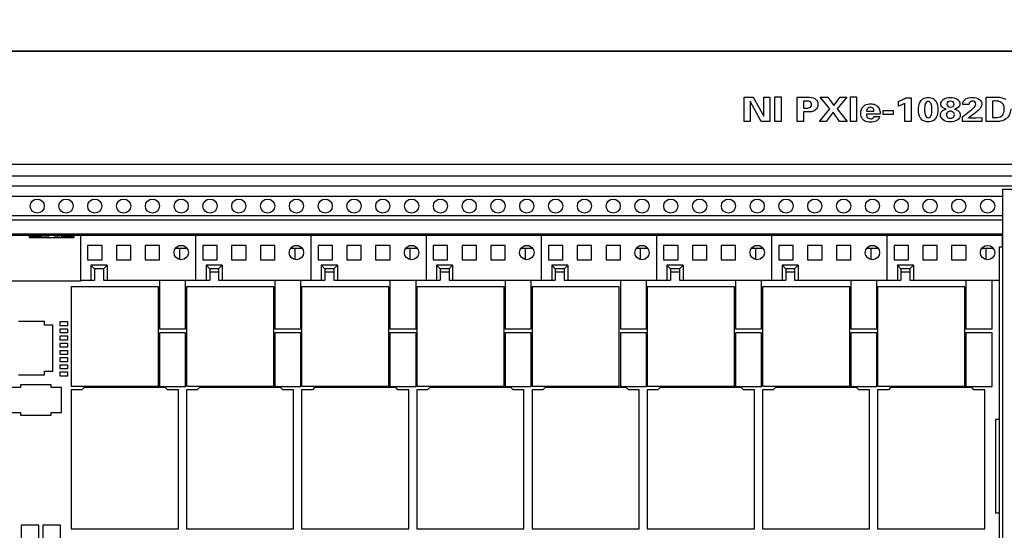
# Model space of a CAD drawing. Header units: inches. Extents: x 0 to 34, y 0 to 22.
# Tile 14 of 78: x 5.7 to 9.1, y 16.2 to 18. Entities that reach past the tile are written whole.
import ezdxf

# ---------------------------------------------------------------- set-up
doc = ezdxf.new("R2010")
doc.units = ezdxf.units.IN
doc.header["$LTSCALE"] = 1.87
doc.header["$MEASUREMENT"] = 0
doc.layers.get('0').update_dxf_attribs({"linetype": 'CONTINUOUS'})
for name, color, linetype in [('DATUMCURVES', 7, 'CONTINUOUS'), ('ECAD_C0402_REV2_C0402-33PF-50V', 7, 'CONTINUOUS'), ('ECAD_C3528_REV1', 7, 'CONTINUOUS'), ('ECAD_C3528_REV1_C3528-33UF-20_', 7, 'CONTINUOUS'), ('ECAD_C7343_REV1_C7343-33UF-10_', 7, 'CONTINUOUS'), ('ECAD_C7343_REV1_C7343-47UF-10_', 7, 'CONTINUOUS'), ('ECAD_CNT_56_214431_2MM_VERT_REV', 7, 'CONTINUOUS'), ('ECAD_CNT_90_ANTI-PAD-24-LAYERS_', 7, 'CONTINUOUS'), ('ECAD_QSOP24_PAC-DN005', 7, 'CONTINUOUS'), ('ECAD_S_N_LABEL_REV1_NOPARTNAME', 7, 'CONTINUOUS'), ('ECAD_SOM8_AT25256AW-10SU-1_8', 7, 'CONTINUOUS')]:
    doc.layers.add(name, color=color, linetype=linetype)
doc.styles.get("Standard").update_dxf_attribs({"font": 'txt', "width": 0.8})
doc.dimstyles.new('DIMSTYLE_2', dxfattribs={"dimtxt": 0.125, "dimasz": 0.18, "dimexe": 0.125, "dimexo": 0.0625, "dimgap": 0.0625, "dimtad": 0, "dimtih": 1, "dimtoh": 1, "dimlfac": 2, "dimzin": 4, "dimdsep": 46, "dimtxsty": 'STANDARD', "dimblk": '_FILLED', "dimblk1": '_FILLED', "dimblk2": '_FILLED', "dimcen": 0.09, "dimadec": 0, "dimazin": 0, "dimtp": 0.001, "dimtm": 0.001, "dimtfac": 1, "dimtofl": 0, "dimtmove": 0, "dimatfit": 3, "dimldrblk": '_FILLED', "dimfxl": 1, "dimtolj": 1, "dimtzin": 4, "dimarcsym": 0})

# ---------------------------------------------------------------- blocks, each defined once
blk = doc.blocks.new('_FILLED')
at = {"color": 0, "linetype": 'BYBLOCK'}
blk.add_solid([(0, 0), (-1, 0.174), (-1, -0.174)], dxfattribs=at)
blk = doc.blocks.new('*D1')
at = {"layer": 'DATUMCURVES', "color": 2, "linetype": 'CONTINUOUS'}
for p, q in [((4.4362, 17.9338), (4.4362, 18.7456)), ((9.4132, 17.9338), (9.4132, 18.7456)), ((4.4362, 18.6206), (6.2497, 18.6206)), ((9.4132, 18.6206), (7.5997, 18.6206))]:
    blk.add_line(p, q, dxfattribs=at)
at = {"layer": 'DATUMCURVES', "color": 2, "linetype": 'CONTINUOUS', "xscale": 0.18, "yscale": 0.18, "zscale": 0.18, "rotation": 180}
blk.add_blockref('_FILLED', (4.4362, 18.6206), dxfattribs=at)
at = {"layer": 'DATUMCURVES', "color": 2, "linetype": 'CONTINUOUS', "xscale": 0.18, "yscale": 0.18, "zscale": 0.18}
blk.add_blockref('_FILLED', (9.4132, 18.6206), dxfattribs=at)
at = {"layer": 'DATUMCURVES', "color": 2, "linetype": 'CONTINUOUS', "insert": (6.9247, 18.6831), "char_height": 0.125, "width": 1.225, "attachment_point": 2, "line_spacing_factor": 0.9}
blk.add_mtext('9.95{\\Ftxt.shx;\\W1.000000;\\H0.125000; }[252.8]', dxfattribs=at)
blk = doc.blocks.new('*D2')
at = {"layer": 'DATUMCURVES', "color": 2, "linetype": 'CONTINUOUS'}
for p, q in [((9.4132, 17.9338), (9.4132, 18.7456)), ((9.5957, 17.9019), (9.5957, 18.7456)), ((9.4132, 18.6206), (9.0532, 18.6206)), ((9.5957, 18.6206), (9.9553, 18.6206))]:
    blk.add_line(p, q, dxfattribs=at)
at = {"layer": 'DATUMCURVES', "color": 2, "linetype": 'CONTINUOUS', "xscale": 0.18, "yscale": 0.18, "zscale": 0.18}
blk.add_blockref('_FILLED', (9.4132, 18.6206), dxfattribs=at)
at = {"layer": 'DATUMCURVES', "color": 2, "linetype": 'CONTINUOUS', "xscale": 0.18, "yscale": 0.18, "zscale": 0.18, "rotation": 180}
blk.add_blockref('_FILLED', (9.5957, 18.6206), dxfattribs=at)
at = {"layer": 'DATUMCURVES', "color": 2, "linetype": 'CONTINUOUS', "insert": (10.0178, 18.6831), "char_height": 0.125, "width": 0.925, "attachment_point": 1, "line_spacing_factor": 0.9}
blk.add_mtext('.36{\\Ftxt.shx;\\W1.000000;\\H0.125000; }[9.3]', dxfattribs=at)
blk = doc.blocks.new('*D3')
at = {"layer": 'DATUMCURVES', "color": 2, "linetype": 'CONTINUOUS'}
for p, q in [((4.2538, 17.9338), (4.2538, 19.4956)), ((9.5957, 17.9019), (9.5957, 19.4956)), ((4.2538, 19.3706), (5.8412, 19.3706)), ((9.5957, 19.3706), (7.2912, 19.3706))]:
    blk.add_line(p, q, dxfattribs=at)
at = {"layer": 'DATUMCURVES', "color": 2, "linetype": 'CONTINUOUS', "xscale": 0.18, "yscale": 0.18, "zscale": 0.18, "rotation": 180}
blk.add_blockref('_FILLED', (4.2538, 19.3706), dxfattribs=at)
at = {"layer": 'DATUMCURVES', "color": 2, "linetype": 'CONTINUOUS', "xscale": 0.18, "yscale": 0.18, "zscale": 0.18}
blk.add_blockref('_FILLED', (9.5957, 19.3706), dxfattribs=at)
at = {"layer": 'DATUMCURVES', "color": 2, "linetype": 'CONTINUOUS', "insert": (6.5662, 19.4331), "char_height": 0.125, "width": 1.325, "attachment_point": 2, "line_spacing_factor": 0.9}
blk.add_mtext('10.68{\\Ftxt.shx;\\W1.000000;\\H0.125000; }[271.4]', dxfattribs=at)
blk = doc.blocks.new('*D5')
at = {"layer": 'DATUMCURVES', "color": 2, "linetype": 'CONTINUOUS'}
for p, q in [((4.0588, 16.4276), (4.0588, 20.2456)), ((9.7907, 17.204), (9.7907, 20.2456)), ((4.0588, 20.1206), (6.6969, 20.1206)), ((9.7907, 20.1206), (8.1469, 20.1206))]:
    blk.add_line(p, q, dxfattribs=at)
at = {"layer": 'DATUMCURVES', "color": 2, "linetype": 'CONTINUOUS', "xscale": 0.18, "yscale": 0.18, "zscale": 0.18, "rotation": 180}
blk.add_blockref('_FILLED', (4.0588, 20.1206), dxfattribs=at)
at = {"layer": 'DATUMCURVES', "color": 2, "linetype": 'CONTINUOUS', "xscale": 0.18, "yscale": 0.18, "zscale": 0.18}
blk.add_blockref('_FILLED', (9.7907, 20.1206), dxfattribs=at)
at = {"layer": 'DATUMCURVES', "color": 2, "linetype": 'CONTINUOUS', "insert": (7.4219, 20.1831), "char_height": 0.125, "width": 1.325, "attachment_point": 2, "line_spacing_factor": 0.9}
blk.add_mtext('11.46{\\Ftxt.shx;\\W1.000000;\\H0.125000; }[291.2]', dxfattribs=at)

msp = doc.modelspace()

# ---------------------------------------------------------------- linework, layer by layer
at = {"color": 7, "linetype": 'CONTINUOUS'}
for p, q in [((9.5457, 17.8713), (4.3038, 17.8713)), ((9.4017, 17.8706), (4.4477, 17.8706)), ((9.4132, 17.4776), (4.4362, 17.4776)), ((9.4132, 17.4376), (4.4362, 17.4376)), ((9.4132, 17.4026), (4.4362, 17.4026)), ((9.1277, 17.3673), (4.7217, 17.3673)), ((9.1277, 17.3926), (9.4072, 17.3926)), ((9.1277, 14.8631), (9.1277, 17.3926)), ((9.1277, 17.2998), (4.7217, 17.2998)), ((9.1277, 17.2851), (4.7217, 17.2851)), ((4.7217, 17.2371), (9.1277, 17.2371)), ((9.1277, 17.2311), (4.7217, 17.2311)), ((5.7472, 17.2311), (5.7472, 17.2241)), ((5.7517, 17.2307), (5.7517, 17.2251)), ((5.7896, 17.2251), (5.7915, 17.2311)), ((5.8146, 17.2311), (5.8146, 17.2296)), ((5.8349, 17.2311), (5.8349, 17.2296)), ((5.8599, 17.2251), (5.8579, 17.2311)), ((5.8978, 17.2307), (5.8978, 17.2251)), ((5.9023, 17.2311), (5.9023, 17.2241)), ((5.9247, 17.2311), (5.9247, 17.0765)), ((5.926, 17.0723), (5.926, 17.2311)), ((6.3247, 17.2311), (6.3247, 17.0765)), ((6.7247, 17.2311), (6.7247, 17.0765)), ((7.1247, 17.2311), (7.1247, 17.0765)), ((7.5247, 17.2311), (7.5247, 17.0765)), ((7.9247, 17.2311), (7.9247, 17.0765)), ((8.3247, 17.2311), (8.3247, 17.0765)), ((8.7247, 17.2311), (8.7247, 17.0765)), ((9.1247, 17.2311), (9.1247, 17.1904)), ((5.7517, 17.2251), (5.7472, 17.2241)), ((5.7472, 17.2241), (5.9023, 17.2241)), ((5.7517, 17.228), (5.7905, 17.228)), ((5.7896, 17.2251), (5.7517, 17.2251)), ((5.8978, 17.228), (5.8589, 17.228)), ((5.8599, 17.2251), (5.8978, 17.2251)), ((5.9023, 17.2241), (5.8978, 17.2251)), ((5.9497, 17.1971), (5.9497, 17.1471)), ((5.9997, 17.1971), (5.9497, 17.1971)), ((5.9997, 17.1471), (5.9997, 17.1971)), ((6.0497, 17.1971), (6.0497, 17.1471)), ((6.0997, 17.1971), (6.0497, 17.1971)), ((6.0997, 17.1471), (6.0997, 17.1971)), ((6.1497, 17.1971), (6.1497, 17.1471)), ((6.1997, 17.1971), (6.1497, 17.1971)), ((6.1997, 17.1471), (6.1997, 17.1971)), ((6.3497, 17.1971), (6.3497, 17.1471)), ((6.3997, 17.1971), (6.3497, 17.1971)), ((6.3997, 17.1471), (6.3997, 17.1971)), ((6.4497, 17.1971), (6.4497, 17.1471)), ((6.4997, 17.1971), (6.4497, 17.1971)), ((6.4997, 17.1471), (6.4997, 17.1971)), ((6.5497, 17.1971), (6.5497, 17.1471)), ((6.5997, 17.1971), (6.5497, 17.1971)), ((6.5997, 17.1471), (6.5997, 17.1971)), ((6.7497, 17.1971), (6.7497, 17.1471)), ((6.7997, 17.1971), (6.7497, 17.1971)), ((6.7997, 17.1471), (6.7997, 17.1971)), ((6.8497, 17.1971), (6.8497, 17.1471)), ((6.8997, 17.1971), (6.8497, 17.1971)), ((6.8997, 17.1471), (6.8997, 17.1971)), ((6.9497, 17.1971), (6.9497, 17.1471)), ((6.9997, 17.1971), (6.9497, 17.1971)), ((6.9997, 17.1471), (6.9997, 17.1971)), ((7.1497, 17.1971), (7.1497, 17.1471)), ((7.1997, 17.1971), (7.1497, 17.1971)), ((7.1997, 17.1471), (7.1997, 17.1971)), ((7.2497, 17.1971), (7.2497, 17.1471)), ((7.2997, 17.1971), (7.2497, 17.1971)), ((7.2997, 17.1471), (7.2997, 17.1971)), ((7.3497, 17.1971), (7.3497, 17.1471)), ((7.3997, 17.1971), (7.3497, 17.1971)), ((7.3997, 17.1471), (7.3997, 17.1971)), ((7.5497, 17.1971), (7.5497, 17.1471)), ((7.5997, 17.1971), (7.5497, 17.1971)), ((7.5997, 17.1471), (7.5997, 17.1971)), ((7.6497, 17.1971), (7.6497, 17.1471)), ((7.6997, 17.1971), (7.6497, 17.1971)), ((7.6997, 17.1471), (7.6997, 17.1971)), ((7.7497, 17.1971), (7.7497, 17.1471)), ((7.7997, 17.1971), (7.7497, 17.1971)), ((7.7997, 17.1471), (7.7997, 17.1971)), ((7.9497, 17.1971), (7.9497, 17.1471)), ((7.9997, 17.1971), (7.9497, 17.1971)), ((7.9997, 17.1471), (7.9997, 17.1971)), ((8.0497, 17.1971), (8.0497, 17.1471)), ((8.0997, 17.1971), (8.0497, 17.1971)), ((8.0997, 17.1471), (8.0997, 17.1971)), ((8.1997, 17.1971), (8.1497, 17.1971)), ((8.1497, 17.1971), (8.1497, 17.1471)), ((8.1997, 17.1471), (8.1997, 17.1971)), ((8.3997, 17.1971), (8.3497, 17.1971)), ((8.3497, 17.1971), (8.3497, 17.1471)), ((8.3997, 17.1471), (8.3997, 17.1971)), ((8.4997, 17.1971), (8.4497, 17.1971)), ((8.4497, 17.1971), (8.4497, 17.1471)), ((8.4997, 17.1471), (8.4997, 17.1971)), ((8.5997, 17.1971), (8.5497, 17.1971)), ((8.5497, 17.1971), (8.5497, 17.1471)), ((8.5997, 17.1471), (8.5997, 17.1971)), ((8.7997, 17.1971), (8.7497, 17.1971)), ((8.7497, 17.1971), (8.7497, 17.1471)), ((8.7997, 17.1471), (8.7997, 17.1971)), ((8.8997, 17.1971), (8.8497, 17.1971)), ((8.8497, 17.1971), (8.8497, 17.1471)), ((8.8997, 17.1471), (8.8997, 17.1971)), ((8.9997, 17.1971), (8.9497, 17.1971)), ((8.9497, 17.1971), (8.9497, 17.1471)), ((8.9997, 17.1471), (8.9997, 17.1971)), ((6.2951, 17.1861), (6.2544, 17.1861)), ((6.2687, 17.1861), (6.2687, 17.1481)), ((6.6951, 17.1861), (6.6544, 17.1861)), ((6.6687, 17.1861), (6.6687, 17.1481)), ((7.0951, 17.1861), (7.0544, 17.1861)), ((7.0687, 17.1861), (7.0687, 17.1481)), ((7.4951, 17.1861), (7.4544, 17.1861)), ((7.4687, 17.1861), (7.4687, 17.1481)), ((7.8951, 17.1861), (7.8544, 17.1861)), ((7.8687, 17.1861), (7.8687, 17.1481)), ((8.2951, 17.1861), (8.2544, 17.1861)), ((8.2687, 17.1861), (8.2687, 17.1481)), ((8.6951, 17.1861), (8.6544, 17.1861)), ((8.6687, 17.1861), (8.6687, 17.1481)), ((9.0951, 17.1861), (9.0544, 17.1861)), ((9.0687, 17.1861), (9.0687, 17.1481)), ((9.1277, 17.1904), (9.1146, 17.1904)), ((9.1146, 17.1904), (9.1146, 15.0654)), ((5.9497, 17.1471), (5.9997, 17.1471)), ((5.9612, 17.1284), (5.9612, 17.0765)), ((5.9612, 17.1284), (5.9737, 17.1159)), ((6.0172, 17.1284), (5.9612, 17.1284)), ((6.0047, 17.1159), (6.0172, 17.1284)), ((6.0172, 17.1284), (6.0172, 17.0765)), ((6.0497, 17.1471), (6.0997, 17.1471)), ((6.1497, 17.1471), (6.1997, 17.1471)), ((6.3497, 17.1471), (6.3997, 17.1471)), ((6.3612, 17.1284), (6.3612, 17.0765)), ((6.3612, 17.1284), (6.3737, 17.1159)), ((6.4172, 17.1284), (6.3612, 17.1284)), ((6.4047, 17.1159), (6.4172, 17.1284)), ((6.4172, 17.1284), (6.4172, 17.0765)), ((6.4497, 17.1471), (6.4997, 17.1471)), ((6.5497, 17.1471), (6.5997, 17.1471)), ((6.7497, 17.1471), (6.7997, 17.1471)), ((6.7612, 17.1284), (6.7612, 17.0765)), ((6.7612, 17.1284), (6.7737, 17.1159)), ((6.8172, 17.1284), (6.7612, 17.1284)), ((6.8047, 17.1159), (6.8172, 17.1284)), ((6.8172, 17.1284), (6.8172, 17.0765)), ((6.8497, 17.1471), (6.8997, 17.1471)), ((6.9497, 17.1471), (6.9997, 17.1471)), ((7.1497, 17.1471), (7.1997, 17.1471)), ((7.1612, 17.1284), (7.1612, 17.0765)), ((7.1612, 17.1284), (7.1737, 17.1159)), ((7.2172, 17.1284), (7.1612, 17.1284)), ((7.2047, 17.1159), (7.2172, 17.1284)), ((7.2172, 17.1284), (7.2172, 17.0765)), ((7.2497, 17.1471), (7.2997, 17.1471)), ((7.3497, 17.1471), (7.3997, 17.1471)), ((7.5497, 17.1471), (7.5997, 17.1471)), ((7.5612, 17.1284), (7.5612, 17.0765)), ((7.6172, 17.1284), (7.5612, 17.1284)), ((7.5612, 17.1284), (7.5737, 17.1159)), ((7.6047, 17.1159), (7.6172, 17.1284)), ((7.6172, 17.1284), (7.6172, 17.0765)), ((7.6497, 17.1471), (7.6997, 17.1471)), ((7.7497, 17.1471), (7.7997, 17.1471)), ((7.9497, 17.1471), (7.9997, 17.1471)), ((7.9612, 17.1284), (7.9612, 17.0765)), ((8.0172, 17.1284), (7.9612, 17.1284)), ((7.9612, 17.1284), (7.9737, 17.1159)), ((8.0047, 17.1159), (8.0172, 17.1284)), ((8.0172, 17.1284), (8.0172, 17.0765)), ((8.0497, 17.1471), (8.0997, 17.1471)), ((8.1497, 17.1471), (8.1997, 17.1471)), ((8.3497, 17.1471), (8.3997, 17.1471)), ((8.4172, 17.1284), (8.3612, 17.1284)), ((8.3612, 17.1284), (8.3612, 17.0765)), ((8.3612, 17.1284), (8.3737, 17.1159)), ((8.4047, 17.1159), (8.4172, 17.1284)), ((8.4172, 17.1284), (8.4172, 17.0765)), ((8.4497, 17.1471), (8.4997, 17.1471)), ((8.5497, 17.1471), (8.5997, 17.1471)), ((8.7497, 17.1471), (8.7997, 17.1471)), ((8.8172, 17.1284), (8.7612, 17.1284)), ((8.7612, 17.1284), (8.7612, 17.0765)), ((8.7612, 17.1284), (8.7737, 17.1159)), ((8.8047, 17.1159), (8.8172, 17.1284)), ((8.8172, 17.1284), (8.8172, 17.0765)), ((8.8497, 17.1471), (8.8997, 17.1471)), ((8.9497, 17.1471), (8.9997, 17.1471)), ((5.9737, 17.1159), (5.9737, 17.0765)), ((6.0047, 17.1159), (5.9737, 17.1159)), ((6.0047, 17.1159), (6.0047, 17.0765)), ((6.3737, 17.1159), (6.3737, 17.0765)), ((6.4047, 17.1159), (6.3737, 17.1159)), ((6.4047, 17.1159), (6.4047, 17.0765)), ((6.7737, 17.1159), (6.7737, 17.0765)), ((6.8047, 17.1159), (6.7737, 17.1159)), ((6.8047, 17.1159), (6.8047, 17.0765)), ((7.1737, 17.1159), (7.1737, 17.0765)), ((7.2047, 17.1159), (7.1737, 17.1159)), ((7.2047, 17.1159), (7.2047, 17.0765)), ((7.5737, 17.1159), (7.5737, 17.0765)), ((7.6047, 17.1159), (7.5737, 17.1159)), ((7.6047, 17.1159), (7.6047, 17.0765)), ((8.0047, 17.1159), (7.9737, 17.1159)), ((7.9737, 17.1159), (7.9737, 17.0765)), ((8.0047, 17.1159), (8.0047, 17.0765)), ((8.4047, 17.1159), (8.3737, 17.1159)), ((8.3737, 17.1159), (8.3737, 17.0765)), ((8.4047, 17.1159), (8.4047, 17.0765)), ((8.8047, 17.1159), (8.7737, 17.1159)), ((8.7737, 17.1159), (8.7737, 17.0765)), ((8.8047, 17.1159), (8.8047, 17.0765)), ((5.926, 17.0723), (5.524, 17.0723)), ((5.9247, 17.0765), (5.9737, 17.0765)), ((6.0047, 17.0765), (6.3737, 17.0765)), ((6.4047, 17.0765), (6.7737, 17.0765)), ((6.8047, 17.0765), (7.1737, 17.0765)), ((7.2047, 17.0765), (7.5737, 17.0765)), ((7.6047, 17.0765), (7.9737, 17.0765)), ((8.0047, 17.0765), (8.3737, 17.0765)), ((8.4047, 17.0765), (8.7737, 17.0765)), ((8.8047, 17.0765), (9.1146, 17.0765)), ((5.9005, 16.707), (5.8996, 16.7079)), ((6.1879, 16.707), (5.9005, 16.707)), ((6.1888, 16.7079), (6.1879, 16.707)), ((6.3005, 16.707), (6.2996, 16.7079)), ((6.5879, 16.707), (6.3005, 16.707)), ((6.5888, 16.7079), (6.5879, 16.707)), ((6.7005, 16.707), (6.6996, 16.7079)), ((6.9879, 16.707), (6.7005, 16.707)), ((6.9888, 16.7079), (6.9879, 16.707)), ((7.1005, 16.707), (7.0996, 16.7079)), ((7.3879, 16.707), (7.1005, 16.707)), ((7.3888, 16.7079), (7.3879, 16.707)), ((7.5005, 16.707), (7.4996, 16.7079)), ((7.7879, 16.707), (7.5005, 16.707)), ((7.7888, 16.7079), (7.7879, 16.707)), ((7.9005, 16.707), (7.8996, 16.7079)), ((8.1879, 16.707), (7.9005, 16.707)), ((8.1888, 16.7079), (8.1879, 16.707)), ((8.3005, 16.707), (8.2996, 16.7079)), ((8.5879, 16.707), (8.3005, 16.707)), ((8.5888, 16.7079), (8.5879, 16.707)), ((8.7005, 16.707), (8.6996, 16.7079)), ((8.9879, 16.707), (8.7005, 16.707)), ((8.9888, 16.7079), (8.9879, 16.707))]:
    msp.add_line(p, q, dxfattribs=at)
at = {"color": 40, "linetype": 'CONTINUOUS'}
for p, q in [((8.2295, 17.6273), (8.2295, 17.7124)), ((8.2295, 17.7124), (8.2606, 17.7124)), ((8.2606, 17.7124), (8.2982, 17.6454)), ((8.2982, 17.6454), (8.2982, 17.7124)), ((8.2982, 17.7124), (8.3182, 17.7124)), ((8.3182, 17.7124), (8.3182, 17.6273)), ((8.3358, 17.6273), (8.3358, 17.7127)), ((8.3358, 17.7127), (8.3574, 17.7127)), ((8.3574, 17.7127), (8.3574, 17.6273)), ((8.4138, 17.6273), (8.4138, 17.7122)), ((8.4138, 17.7122), (8.4447, 17.7122)), ((8.4938, 17.7124), (8.5203, 17.7124)), ((8.5267, 17.6713), (8.4938, 17.7124)), ((8.5203, 17.7124), (8.5406, 17.6834)), ((8.5406, 17.6834), (8.5622, 17.7124)), ((8.5853, 17.7124), (8.5522, 17.6714)), ((8.5622, 17.7124), (8.5853, 17.7124)), ((8.5982, 17.6273), (8.5982, 17.7127)), ((8.5982, 17.7127), (8.6197, 17.7127)), ((8.6197, 17.7127), (8.6197, 17.6273)), ((8.7908, 17.7095), (8.8088, 17.7095)), ((8.8088, 17.7095), (8.8088, 17.6273)), ((9.0699, 17.7122), (9.1031, 17.7121)), ((9.0699, 17.6273), (9.0699, 17.7122)), ((8.2497, 17.6979), (8.2497, 17.6273)), ((8.2886, 17.6273), (8.2497, 17.6979)), ((8.435, 17.6984), (8.435, 17.6739)), ((8.4458, 17.6984), (8.435, 17.6984)), ((8.7651, 17.6807), (8.7651, 17.6971)), ((8.7878, 17.6273), (8.7878, 17.6912)), ((9.0097, 17.6862), (8.9885, 17.6862)), ((9.0917, 17.6984), (9.0917, 17.6413)), ((8.435, 17.6739), (8.4436, 17.6739)), ((8.4356, 17.6604), (8.4356, 17.6273)), ((8.4502, 17.6604), (8.4356, 17.6604)), ((8.4914, 17.6273), (8.5267, 17.6713)), ((8.5385, 17.6593), (8.5145, 17.6273)), ((8.5609, 17.6273), (8.5385, 17.6593)), ((8.5522, 17.6714), (8.5872, 17.6273)), ((8.7011, 17.6526), (8.654, 17.6526)), ((8.6547, 17.6635), (8.6801, 17.6635)), ((8.6806, 17.6449), (8.6993, 17.6449)), ((8.7118, 17.6651), (8.7463, 17.6651)), ((8.7118, 17.6518), (8.7118, 17.6651)), ((8.7463, 17.6518), (8.7118, 17.6518)), ((8.7463, 17.6651), (8.7463, 17.6518)), ((8.9871, 17.6439), (9.0122, 17.6633)), ((8.9871, 17.6273), (8.9871, 17.6439)), ((9.0354, 17.6406), (9.0551, 17.6409)), ((9.0551, 17.6409), (9.0551, 17.6273)), ((9.0917, 17.6413), (9.1001, 17.641)), ((8.2497, 17.6273), (8.2295, 17.6273)), ((8.3182, 17.6273), (8.2886, 17.6273)), ((8.3574, 17.6273), (8.3358, 17.6273)), ((8.4356, 17.6273), (8.4138, 17.6273)), ((8.5145, 17.6273), (8.4914, 17.6273)), ((8.5872, 17.6273), (8.5609, 17.6273)), ((8.6197, 17.6273), (8.5982, 17.6273)), ((8.8088, 17.6273), (8.7878, 17.6273)), ((9.0551, 17.6273), (8.9871, 17.6273)), ((9.0087, 17.6401), (9.0354, 17.6406)), ((9.1011, 17.6273), (9.0699, 17.6273))]:
    msp.add_line(p, q, dxfattribs=at)
at = {"color": 7, "linetype": 'CONTINUOUS'}
for centre, radius in [((5.7747, 17.3336), 0.0245), ((5.8747, 17.3336), 0.0245), ((5.9747, 17.3336), 0.0245), ((6.0747, 17.3336), 0.0245), ((6.1747, 17.3336), 0.0245), ((6.2747, 17.3336), 0.0245), ((6.3747, 17.3336), 0.0245), ((6.4747, 17.3336), 0.0245), ((6.5747, 17.3336), 0.0245), ((6.6747, 17.3336), 0.0245), ((6.7747, 17.3336), 0.0245), ((6.8747, 17.3336), 0.0245), ((6.9747, 17.3336), 0.0245), ((7.0747, 17.3336), 0.0245), ((7.1747, 17.3336), 0.0245), ((7.2747, 17.3336), 0.0245), ((7.3747, 17.3336), 0.0245), ((7.4747, 17.3336), 0.0245), ((7.5747, 17.3336), 0.0245), ((7.6747, 17.3336), 0.0245), ((7.7747, 17.3336), 0.0245), ((7.8747, 17.3336), 0.0245), ((7.9747, 17.3336), 0.0245), ((8.0747, 17.3336), 0.0245), ((8.1747, 17.3336), 0.0245), ((8.2747, 17.3336), 0.0245), ((8.3747, 17.3336), 0.0245), ((8.4747, 17.3336), 0.0245), ((8.5747, 17.3336), 0.0245), ((8.6747, 17.3336), 0.0245), ((8.7747, 17.3336), 0.0245), ((8.8747, 17.3336), 0.0245), ((8.9747, 17.3336), 0.0245), ((9.0747, 17.3336), 0.0245), ((6.2747, 17.1721), 0.025), ((6.6747, 17.1721), 0.025), ((7.0747, 17.1721), 0.025), ((7.4747, 17.1721), 0.025), ((7.8747, 17.1721), 0.025), ((8.2747, 17.1721), 0.025), ((8.6747, 17.1721), 0.025), ((9.0747, 17.1721), 0.025)]:
    msp.add_circle(centre, radius, dxfattribs=at)
for start_param, end_param in [(3.141424, 4.367547), (-1.225954, 0.000169)]:
    msp.add_ellipse((5.8247, 17.2311), major_axis=(0.03, 0), ratio=0.052408, start_param=start_param, end_param=end_param, dxfattribs=at)
at = {"color": 40, "linetype": 'CONTINUOUS'}
for points, knots in [([(8.4447, 17.7122), (8.4482, 17.7122), (8.4604, 17.7122), (8.4739, 17.7087), (8.4796, 17.7029)], [0, 0, 0, 0, 0.279694, 1, 1, 1, 1]), ([(8.8344, 17.6681), (8.8344, 17.6767), (8.8363, 17.6905), (8.8488, 17.7074), (8.8617, 17.7107), (8.8682, 17.7107)], [0, 0, 0, 0, 0.451966, 0.71183, 1, 1, 1, 1]), ([(8.8682, 17.7107), (8.8713, 17.7107), (8.881, 17.7097), (8.8898, 17.7045), (8.8935, 17.6998)], [0, 0, 0, 0, 0.318692, 1, 1, 1, 1]), ([(8.9122, 17.6879), (8.9122, 17.6935), (8.9196, 17.7071), (8.9366, 17.7109), (8.9457, 17.7109)], [0, 0, 0, 0, 0.419356, 1, 1, 1, 1]), ([(8.9457, 17.7109), (8.954, 17.7109), (8.9705, 17.7079), (8.9786, 17.6945), (8.9786, 17.6886)], [0, 0, 0, 0, 0.543332, 1, 1, 1, 1]), ([(8.9942, 17.7016), (8.9956, 17.7031), (9.0032, 17.7089), (9.014, 17.7105), (9.0218, 17.7105)], [0, 0, 0, 0, 0.224608, 1, 1, 1, 1]), ([(9.0218, 17.7105), (9.0303, 17.7105), (9.0473, 17.7078), (9.0546, 17.694), (9.0546, 17.6882)], [0, 0, 0, 0, 0.552302, 1, 1, 1, 1]), ([(9.1031, 17.7121), (9.1051, 17.7121), (9.117, 17.7119), (9.1296, 17.7094), (9.1376, 17.7044)], [0, 0, 0, 0, 0.168437, 1, 1, 1, 1]), ([(8.4436, 17.6739), (8.4479, 17.6739), (8.4581, 17.6736), (8.4635, 17.6826), (8.4635, 17.6869)], [0, 0, 0, 0, 0.454076, 1, 1, 1, 1]), ([(8.4635, 17.6869), (8.4635, 17.6907), (8.4587, 17.6987), (8.4496, 17.6984), (8.4458, 17.6984)], [0, 0, 0, 0, 0.547192, 1, 1, 1, 1]), ([(8.4857, 17.687), (8.4857, 17.6846), (8.4848, 17.6761), (8.479, 17.6677), (8.4729, 17.6644)], [0, 0, 0, 0, 0.278168, 1, 1, 1, 1]), ([(8.4796, 17.7029), (8.4808, 17.7016), (8.4845, 17.6968), (8.4857, 17.691), (8.4857, 17.687)], [0, 0, 0, 0, 0.292301, 1, 1, 1, 1]), ([(8.6343, 17.6556), (8.6343, 17.6582), (8.6349, 17.6685), (8.6412, 17.6793), (8.6489, 17.6838)], [0, 0, 0, 0, 0.239912, 1, 1, 1, 1]), ([(8.6679, 17.6769), (8.6643, 17.6769), (8.6564, 17.6736), (8.6549, 17.6668), (8.6547, 17.6635)], [0, 0, 0, 0, 0.488627, 1, 1, 1, 1]), ([(8.6801, 17.6635), (8.6801, 17.6661), (8.6798, 17.6726), (8.6721, 17.6769), (8.6679, 17.6769)], [0, 0, 0, 0, 0.423657, 1, 1, 1, 1]), ([(8.6686, 17.6888), (8.6739, 17.6888), (8.6857, 17.6868), (8.6942, 17.6791), (8.697, 17.6744)], [0, 0, 0, 0, 0.462426, 1, 1, 1, 1]), ([(8.7878, 17.6912), (8.7866, 17.6904), (8.7795, 17.6863), (8.7717, 17.683), (8.7651, 17.6807)], [0, 0, 0, 0, 0.177072, 1, 1, 1, 1]), ([(8.8588, 17.6899), (8.8579, 17.6877), (8.856, 17.6801), (8.8556, 17.6723), (8.8556, 17.667)], [0, 0, 0, 0, 0.302387, 1, 1, 1, 1]), ([(8.8683, 17.697), (8.867, 17.697), (8.8624, 17.6962), (8.8597, 17.6924), (8.8588, 17.6899)], [0, 0, 0, 0, 0.29791, 1, 1, 1, 1]), ([(8.8789, 17.6875), (8.8787, 17.6883), (8.8774, 17.6925), (8.8726, 17.697), (8.8683, 17.697)], [0, 0, 0, 0, 0.188318, 1, 1, 1, 1]), ([(8.8814, 17.6672), (8.8814, 17.6687), (8.8811, 17.6755), (8.8806, 17.6824), (8.8789, 17.6875)], [0, 0, 0, 0, 0.225204, 1, 1, 1, 1]), ([(8.8935, 17.6998), (8.8948, 17.6982), (8.901, 17.6893), (8.9022, 17.6785), (8.9022, 17.6701)], [0, 0, 0, 0, 0.190877, 1, 1, 1, 1]), ([(8.9306, 17.6704), (8.9267, 17.6714), (8.9172, 17.6743), (8.9122, 17.6831), (8.9122, 17.6879)], [0, 0, 0, 0, 0.416901, 1, 1, 1, 1]), ([(8.9456, 17.6979), (8.9424, 17.6979), (8.9356, 17.6961), (8.9329, 17.6904), (8.9329, 17.6877)], [0, 0, 0, 0, 0.498782, 1, 1, 1, 1]), ([(8.9329, 17.6877), (8.9329, 17.685), (8.9353, 17.6792), (8.9421, 17.6771), (8.9454, 17.6771)], [0, 0, 0, 0, 0.489402, 1, 1, 1, 1]), ([(8.9454, 17.6771), (8.9487, 17.6771), (8.9557, 17.6789), (8.9585, 17.6849), (8.9585, 17.6877)], [0, 0, 0, 0, 0.495352, 1, 1, 1, 1]), ([(8.9585, 17.6877), (8.9585, 17.6905), (8.9556, 17.6963), (8.9487, 17.6979), (8.9456, 17.6979)], [0, 0, 0, 0, 0.51139, 1, 1, 1, 1]), ([(8.9786, 17.6886), (8.9786, 17.6842), (8.9744, 17.6753), (8.9645, 17.6713), (8.9596, 17.6706)], [0, 0, 0, 0, 0.511308, 1, 1, 1, 1]), ([(8.9885, 17.6862), (8.9885, 17.6871), (8.9885, 17.6926), (8.9909, 17.6981), (8.9942, 17.7016)], [0, 0, 0, 0, 0.181514, 1, 1, 1, 1]), ([(9.0546, 17.6882), (9.0546, 17.6823), (9.0482, 17.6709), (9.031, 17.6559), (9.0173, 17.6459), (9.0087, 17.6401)], [0, 0, 0, 0, 0.278105, 0.557157, 1, 1, 1, 1]), ([(9.0219, 17.6982), (9.018, 17.6982), (9.0108, 17.6945), (9.0099, 17.6885), (9.0097, 17.6862)], [0, 0, 0, 0, 0.586659, 1, 1, 1, 1]), ([(9.0122, 17.6633), (9.0134, 17.6642), (9.0185, 17.6681), (9.0234, 17.6723), (9.0268, 17.6758)], [0, 0, 0, 0, 0.223822, 1, 1, 1, 1]), ([(9.0335, 17.6877), (9.0335, 17.6904), (9.0317, 17.6961), (9.025, 17.6982), (9.0219, 17.6982)], [0, 0, 0, 0, 0.508402, 1, 1, 1, 1]), ([(9.0268, 17.6758), (9.028, 17.677), (9.0313, 17.6804), (9.0335, 17.6848), (9.0335, 17.6877)], [0, 0, 0, 0, 0.346964, 1, 1, 1, 1]), ([(9.1142, 17.6972), (9.113, 17.6975), (9.1056, 17.6989), (9.0979, 17.6987), (9.0917, 17.6984)], [0, 0, 0, 0, 0.165615, 1, 1, 1, 1]), ([(9.1325, 17.671), (9.1325, 17.6766), (9.131, 17.6879), (9.1201, 17.6958), (9.1142, 17.6972)], [0, 0, 0, 0, 0.519485, 1, 1, 1, 1]), ([(8.4729, 17.6644), (8.4711, 17.6634), (8.4638, 17.6607), (8.4558, 17.6604), (8.4502, 17.6604)], [0, 0, 0, 0, 0.277635, 1, 1, 1, 1]), ([(8.6433, 17.6324), (8.6385, 17.6367), (8.6348, 17.6452), (8.6343, 17.6534), (8.6343, 17.6556)], [0, 0, 0, 0, 0.722378, 1, 1, 1, 1]), ([(8.654, 17.6526), (8.654, 17.6494), (8.6541, 17.6416), (8.6634, 17.6367), (8.6683, 17.6367)], [0, 0, 0, 0, 0.433664, 1, 1, 1, 1]), ([(8.6683, 17.6367), (8.6709, 17.6367), (8.6768, 17.6377), (8.6798, 17.6424), (8.6806, 17.6449)], [0, 0, 0, 0, 0.451277, 1, 1, 1, 1]), ([(8.6993, 17.6449), (8.6992, 17.6441), (8.6987, 17.6394), (8.6958, 17.6348), (8.6926, 17.632)], [0, 0, 0, 0, 0.17687, 1, 1, 1, 1]), ([(8.697, 17.6744), (8.6981, 17.6724), (8.7011, 17.6654), (8.7014, 17.6578), (8.7011, 17.6526)], [0, 0, 0, 0, 0.294207, 1, 1, 1, 1]), ([(8.8679, 17.626), (8.8625, 17.626), (8.8516, 17.6281), (8.8364, 17.643), (8.8344, 17.6581), (8.8344, 17.6681)], [0, 0, 0, 0, 0.243641, 0.470356, 1, 1, 1, 1]), ([(8.8556, 17.667), (8.8556, 17.6636), (8.8555, 17.6545), (8.8606, 17.6399), (8.8685, 17.6399)], [0, 0, 0, 0, 0.337638, 1, 1, 1, 1]), ([(8.9022, 17.6701), (8.9022, 17.6602), (8.9009, 17.645), (8.8863, 17.6284), (8.874, 17.626), (8.8679, 17.626)], [0, 0, 0, 0, 0.502184, 0.736938, 1, 1, 1, 1]), ([(8.8685, 17.6399), (8.8768, 17.6399), (8.8813, 17.655), (8.8814, 17.6642), (8.8814, 17.6672)], [0, 0, 0, 0, 0.700067, 1, 1, 1, 1]), ([(8.9107, 17.6499), (8.9107, 17.6514), (8.9112, 17.6567), (8.9146, 17.6616), (8.9178, 17.6642)], [0, 0, 0, 0, 0.282122, 1, 1, 1, 1]), ([(8.944, 17.626), (8.9355, 17.626), (8.9186, 17.6298), (8.9107, 17.6437), (8.9107, 17.6499)], [0, 0, 0, 0, 0.536498, 1, 1, 1, 1]), ([(8.9178, 17.6642), (8.9189, 17.6651), (8.9226, 17.6679), (8.9273, 17.6694), (8.9306, 17.6704)], [0, 0, 0, 0, 0.305968, 1, 1, 1, 1]), ([(8.9453, 17.663), (8.9417, 17.663), (8.934, 17.6605), (8.9314, 17.6539), (8.9314, 17.6508)], [0, 0, 0, 0, 0.495739, 1, 1, 1, 1]), ([(8.9314, 17.6508), (8.9314, 17.6475), (8.9343, 17.6408), (8.942, 17.6386), (8.9454, 17.6386)], [0, 0, 0, 0, 0.537987, 1, 1, 1, 1]), ([(8.9796, 17.6499), (8.9796, 17.6433), (8.9703, 17.629), (8.9527, 17.626), (8.944, 17.626)], [0, 0, 0, 0, 0.473, 1, 1, 1, 1]), ([(8.9592, 17.6511), (8.9592, 17.6542), (8.9564, 17.6607), (8.9487, 17.663), (8.9453, 17.663)], [0, 0, 0, 0, 0.516574, 1, 1, 1, 1]), ([(8.9454, 17.6386), (8.9486, 17.6386), (8.9564, 17.6407), (8.9592, 17.6476), (8.9592, 17.6511)], [0, 0, 0, 0, 0.438485, 1, 1, 1, 1]), ([(8.9596, 17.6706), (8.9607, 17.6703), (8.9667, 17.6689), (8.9722, 17.6656), (8.9751, 17.6621)], [0, 0, 0, 0, 0.18762, 1, 1, 1, 1]), ([(9.1547, 17.671), (9.1547, 17.6605), (9.1497, 17.6403), (9.1287, 17.6297), (9.1192, 17.6282)], [0, 0, 0, 0, 0.560343, 1, 1, 1, 1]), ([(9.1235, 17.6469), (9.1256, 17.6487), (9.1311, 17.6561), (9.1325, 17.6649), (9.1325, 17.671)], [0, 0, 0, 0, 0.292689, 1, 1, 1, 1]), ([(8.6681, 17.625), (8.6663, 17.625), (8.6575, 17.6254), (8.6482, 17.6281), (8.6433, 17.6324)], [0, 0, 0, 0, 0.202154, 1, 1, 1, 1]), ([(8.6926, 17.632), (8.6913, 17.6308), (8.6842, 17.6262), (8.6749, 17.625), (8.6681, 17.625)], [0, 0, 0, 0, 0.219818, 1, 1, 1, 1]), ([(9.1192, 17.6282), (9.1182, 17.628), (9.1122, 17.6273), (9.1061, 17.6273), (9.1011, 17.6273)], [0, 0, 0, 0, 0.166459, 1, 1, 1, 1])]:
    msp.add_open_spline(points, degree=3, knots=knots, dxfattribs=at)
for points in [[(8.7651, 17.6971), (8.7742, 17.7004), (8.7829, 17.7046), (8.7908, 17.7095)], [(8.6489, 17.6838), (8.6546, 17.687), (8.6618, 17.6888), (8.6686, 17.6888)], [(8.9751, 17.6621), (8.9781, 17.6586), (8.9796, 17.6541), (8.9796, 17.6499)], [(9.1001, 17.641), (9.1083, 17.641), (9.1177, 17.6421), (9.1235, 17.6469)]]:
    msp.add_open_spline(points, degree=3, dxfattribs=at)
at = {"layer": 'ECAD_C0402_REV2_C0402-33PF-50V', "color": 7, "linetype": 'CONTINUOUS'}
for p, q in [((5.8537, 16.9312), (5.8537, 16.9192)), ((5.8807, 16.9312), (5.8537, 16.9312)), ((5.8807, 16.9192), (5.8807, 16.9312)), ((5.8537, 16.9192), (5.8807, 16.9192)), ((5.8537, 16.9062), (5.8537, 16.8942)), ((5.8807, 16.9062), (5.8537, 16.9062)), ((5.8537, 16.8942), (5.8807, 16.8942)), ((5.8807, 16.8942), (5.8807, 16.9062)), ((5.8537, 16.8812), (5.8537, 16.8692)), ((5.8807, 16.8812), (5.8537, 16.8812)), ((5.8537, 16.8692), (5.8807, 16.8692)), ((5.8537, 16.8562), (5.8537, 16.8442)), ((5.8807, 16.8562), (5.8537, 16.8562)), ((5.8807, 16.8692), (5.8807, 16.8812)), ((5.8807, 16.8442), (5.8807, 16.8562)), ((5.8537, 16.8442), (5.8807, 16.8442)), ((5.8537, 16.8312), (5.8537, 16.8192)), ((5.8807, 16.8312), (5.8537, 16.8312)), ((5.8807, 16.8192), (5.8807, 16.8312)), ((5.8537, 16.8192), (5.8807, 16.8192)), ((5.8537, 16.8062), (5.8537, 16.7942)), ((5.8807, 16.8062), (5.8537, 16.8062)), ((5.8537, 16.7942), (5.8807, 16.7942)), ((5.8807, 16.7942), (5.8807, 16.8062)), ((5.8537, 16.7812), (5.8537, 16.7692)), ((5.8807, 16.7812), (5.8537, 16.7812)), ((5.8537, 16.7692), (5.8807, 16.7692)), ((5.8537, 16.7562), (5.8537, 16.7442)), ((5.8807, 16.7562), (5.8537, 16.7562)), ((5.8807, 16.7692), (5.8807, 16.7812)), ((5.8807, 16.7442), (5.8807, 16.7562)), ((5.8537, 16.7442), (5.8807, 16.7442))]:
    msp.add_line(p, q, dxfattribs=at)
at = {"layer": 'ECAD_C3528_REV1', "color": 7, "linetype": 'CONTINUOUS'}
for p, q in [((5.7937, 16.2252), (5.7937, 16.1202)), ((5.8557, 16.2252), (5.7937, 16.2252)), ((5.8557, 16.1202), (5.8557, 16.2252))]:
    msp.add_line(p, q, dxfattribs=at)
at = {"layer": 'ECAD_C3528_REV1_C3528-33UF-20_', "color": 7, "linetype": 'CONTINUOUS'}
for p, q in [((5.7187, 16.2252), (5.7187, 16.1202)), ((5.7807, 16.2252), (5.7187, 16.2252)), ((5.7807, 16.1202), (5.7807, 16.2252))]:
    msp.add_line(p, q, dxfattribs=at)
at = {"layer": 'ECAD_C7343_REV1_C7343-33UF-10_', "color": 7, "linetype": 'CONTINUOUS'}
for p, q in [((6.2825, 17.1954), (6.2669, 17.1954)), ((6.6825, 17.1954), (6.6669, 17.1954)), ((7.0825, 17.1954), (7.0669, 17.1954)), ((7.4825, 17.1954), (7.4669, 17.1954)), ((7.8825, 17.1954), (7.8669, 17.1954)), ((8.2825, 17.1954), (8.2669, 17.1954)), ((8.6825, 17.1954), (8.6669, 17.1954)), ((6.3737, 17.1049), (6.4047, 17.1049)), ((6.7737, 17.1049), (6.8047, 17.1049)), ((7.1737, 17.1049), (7.2047, 17.1049)), ((7.5737, 17.1049), (7.6047, 17.1049)), ((7.9737, 17.1049), (8.0047, 17.1049)), ((8.3737, 17.1049), (8.4047, 17.1049)), ((8.7737, 17.1049), (8.8047, 17.1049))]:
    msp.add_line(p, q, dxfattribs=at)
at = {"layer": 'ECAD_C7343_REV1_C7343-47UF-10_', "color": 7, "linetype": 'CONTINUOUS'}
for p, q in [((6.1995, 17.0765), (6.1995, 16.9074)), ((6.29, 16.9074), (6.29, 17.0765)), ((6.5995, 17.0765), (6.5995, 16.9074)), ((6.69, 16.9074), (6.69, 17.0765)), ((6.9995, 17.0765), (6.9995, 16.9074)), ((7.09, 16.9074), (7.09, 17.0765)), ((7.3995, 17.0765), (7.3995, 16.9074)), ((7.49, 16.9074), (7.49, 17.0765)), ((7.7995, 17.0765), (7.7995, 16.9074)), ((7.89, 16.9074), (7.89, 17.0765)), ((8.1995, 17.0765), (8.1995, 16.9074)), ((8.29, 16.9074), (8.29, 17.0765)), ((8.5995, 17.0765), (8.5995, 16.9074)), ((8.69, 16.9074), (8.69, 17.0765)), ((8.9995, 17.0765), (8.9995, 16.9074)), ((9.09, 16.9074), (9.09, 17.0765)), ((6.1995, 16.9074), (6.29, 16.9074)), ((6.1995, 16.8929), (6.1995, 16.7074)), ((6.29, 16.8929), (6.1995, 16.8929)), ((6.29, 16.7074), (6.29, 16.8929)), ((6.5995, 16.9074), (6.69, 16.9074)), ((6.5995, 16.8929), (6.5995, 16.7074)), ((6.69, 16.8929), (6.5995, 16.8929)), ((6.69, 16.7074), (6.69, 16.8929)), ((6.9995, 16.9074), (7.09, 16.9074)), ((6.9995, 16.8929), (6.9995, 16.7074)), ((7.09, 16.8929), (6.9995, 16.8929)), ((7.09, 16.7074), (7.09, 16.8929)), ((7.3995, 16.9074), (7.49, 16.9074)), ((7.3995, 16.8929), (7.3995, 16.7074)), ((7.49, 16.8929), (7.3995, 16.8929)), ((7.49, 16.7074), (7.49, 16.8929)), ((7.7995, 16.9074), (7.89, 16.9074)), ((7.7995, 16.8929), (7.7995, 16.7074)), ((7.89, 16.8929), (7.7995, 16.8929)), ((7.89, 16.7074), (7.89, 16.8929)), ((8.1995, 16.9074), (8.29, 16.9074)), ((8.29, 16.8929), (8.1995, 16.8929)), ((8.1995, 16.8929), (8.1995, 16.7074)), ((8.29, 16.7074), (8.29, 16.8929)), ((8.5995, 16.9074), (8.69, 16.9074)), ((8.69, 16.8929), (8.5995, 16.8929)), ((8.5995, 16.8929), (8.5995, 16.7074)), ((8.69, 16.7074), (8.69, 16.8929)), ((8.9995, 16.9074), (9.09, 16.9074)), ((9.09, 16.8929), (8.9995, 16.8929)), ((8.9995, 16.8929), (8.9995, 16.7074)), ((9.09, 16.7074), (9.09, 16.8929)), ((6.1995, 16.7074), (6.29, 16.7074)), ((6.5995, 16.7074), (6.69, 16.7074)), ((6.9995, 16.7074), (7.09, 16.7074)), ((7.3995, 16.7074), (7.49, 16.7074)), ((7.7995, 16.7074), (7.89, 16.7074)), ((8.1995, 16.7074), (8.29, 16.7074)), ((8.5995, 16.7074), (8.69, 16.7074)), ((8.9995, 16.7074), (9.09, 16.7074))]:
    msp.add_line(p, q, dxfattribs=at)
at = {"layer": 'ECAD_CNT_56_214431_2MM_VERT_REV', "color": 7, "linetype": 'CONTINUOUS'}
for p, q in [((5.8927, 17.0536), (5.8927, 16.7079)), ((6.1958, 17.0536), (5.8927, 17.0536)), ((6.1958, 16.7079), (6.1958, 17.0536)), ((6.2927, 17.0536), (6.2927, 16.7079)), ((6.5958, 17.0536), (6.2927, 17.0536)), ((6.5958, 16.7079), (6.5958, 17.0536)), ((6.6927, 17.0536), (6.6927, 16.7079)), ((6.9958, 17.0536), (6.6927, 17.0536)), ((6.9958, 16.7079), (6.9958, 17.0536)), ((7.0927, 17.0536), (7.0927, 16.7079)), ((7.3958, 17.0536), (7.0927, 17.0536)), ((7.3958, 16.7079), (7.3958, 17.0536)), ((7.4927, 17.0536), (7.4927, 16.7079)), ((7.7958, 17.0536), (7.4927, 17.0536)), ((7.7958, 16.7079), (7.7958, 17.0536)), ((7.8927, 17.0536), (7.8927, 16.7079)), ((8.1958, 17.0536), (7.8927, 17.0536)), ((8.1958, 16.7079), (8.1958, 17.0536)), ((8.5958, 17.0536), (8.2927, 17.0536)), ((8.2927, 17.0536), (8.2927, 16.7079)), ((8.5958, 16.7079), (8.5958, 17.0536)), ((8.9958, 17.0536), (8.6927, 17.0536)), ((8.6927, 17.0536), (8.6927, 16.7079)), ((8.9958, 16.7079), (8.9958, 17.0536)), ((5.8927, 16.7079), (6.1958, 16.7079)), ((6.2927, 16.7079), (6.5958, 16.7079)), ((6.6927, 16.7079), (6.9958, 16.7079)), ((7.0927, 16.7079), (7.3958, 16.7079)), ((7.4927, 16.7079), (7.7958, 16.7079)), ((7.8927, 16.7079), (8.1958, 16.7079)), ((8.2927, 16.7079), (8.5958, 16.7079)), ((8.6927, 16.7079), (8.9958, 16.7079))]:
    msp.add_line(p, q, dxfattribs=at)
at = {"layer": 'ECAD_CNT_90_ANTI-PAD-24-LAYERS_', "color": 7, "linetype": 'CONTINUOUS'}
for p, q in [((5.8927, 16.6957), (5.8927, 16.2125)), ((5.9301, 16.6957), (5.8927, 16.6957)), ((5.9379, 16.7036), (5.9301, 16.6957)), ((6.2194, 16.7036), (5.9379, 16.7036)), ((6.2273, 16.6957), (6.2194, 16.7036)), ((6.2647, 16.6957), (6.2273, 16.6957)), ((6.2647, 16.2125), (6.2647, 16.6957)), ((6.2927, 16.6957), (6.2927, 16.2125)), ((6.3301, 16.6957), (6.2927, 16.6957)), ((6.3379, 16.7036), (6.3301, 16.6957)), ((6.6194, 16.7036), (6.3379, 16.7036)), ((6.6273, 16.6957), (6.6194, 16.7036)), ((6.6647, 16.6957), (6.6273, 16.6957)), ((6.6647, 16.2125), (6.6647, 16.6957)), ((6.6927, 16.6957), (6.6927, 16.2125)), ((6.7301, 16.6957), (6.6927, 16.6957)), ((6.7379, 16.7036), (6.7301, 16.6957)), ((7.0194, 16.7036), (6.7379, 16.7036)), ((7.0273, 16.6957), (7.0194, 16.7036)), ((7.0647, 16.6957), (7.0273, 16.6957)), ((7.0647, 16.2125), (7.0647, 16.6957)), ((7.0927, 16.6957), (7.0927, 16.2125)), ((7.1301, 16.6957), (7.0927, 16.6957)), ((7.1379, 16.7036), (7.1301, 16.6957)), ((7.4194, 16.7036), (7.1379, 16.7036)), ((7.4273, 16.6957), (7.4194, 16.7036)), ((7.4647, 16.6957), (7.4273, 16.6957)), ((7.4647, 16.2125), (7.4647, 16.6957)), ((7.4927, 16.6957), (7.4927, 16.2125)), ((7.5301, 16.6957), (7.4927, 16.6957)), ((7.5379, 16.7036), (7.5301, 16.6957)), ((7.8194, 16.7036), (7.5379, 16.7036)), ((7.8273, 16.6957), (7.8194, 16.7036)), ((7.8647, 16.6957), (7.8273, 16.6957)), ((7.8647, 16.2125), (7.8647, 16.6957)), ((7.9301, 16.6957), (7.8927, 16.6957)), ((7.8927, 16.6957), (7.8927, 16.2125)), ((7.9379, 16.7036), (7.9301, 16.6957)), ((8.2194, 16.7036), (7.9379, 16.7036)), ((8.2273, 16.6957), (8.2194, 16.7036)), ((8.2647, 16.6957), (8.2273, 16.6957)), ((8.2647, 16.2125), (8.2647, 16.6957)), ((8.3301, 16.6957), (8.2927, 16.6957)), ((8.2927, 16.6957), (8.2927, 16.2125)), ((8.3379, 16.7036), (8.3301, 16.6957)), ((8.6194, 16.7036), (8.3379, 16.7036)), ((8.6273, 16.6957), (8.6194, 16.7036)), ((8.6647, 16.6957), (8.6273, 16.6957)), ((8.6647, 16.2125), (8.6647, 16.6957)), ((8.7301, 16.6957), (8.6927, 16.6957)), ((8.6927, 16.6957), (8.6927, 16.2125)), ((8.7379, 16.7036), (8.7301, 16.6957)), ((9.0194, 16.7036), (8.7379, 16.7036)), ((9.0273, 16.6957), (9.0194, 16.7036)), ((9.0647, 16.6957), (9.0273, 16.6957)), ((9.0647, 16.2125), (9.0647, 16.6957)), ((5.8927, 16.2125), (6.2647, 16.2125)), ((6.2927, 16.2125), (6.6647, 16.2125)), ((6.6927, 16.2125), (7.0647, 16.2125)), ((7.0927, 16.2125), (7.4647, 16.2125)), ((7.4927, 16.2125), (7.8647, 16.2125)), ((7.8927, 16.2125), (8.2647, 16.2125)), ((8.2927, 16.2125), (8.6647, 16.2125)), ((8.6927, 16.2125), (9.0647, 16.2125))]:
    msp.add_line(p, q, dxfattribs=at)
at = {"layer": 'ECAD_QSOP24_PAC-DN005', "color": 7, "linetype": 'CONTINUOUS'}
for p, q in [((5.8, 16.9324), (5.7095, 16.9324)), ((5.8, 16.9194), (5.8, 16.9324)), ((5.8295, 16.9194), (5.8, 16.9194)), ((5.8295, 16.7607), (5.8295, 16.9194)), ((5.8, 16.7479), (5.8, 16.7607)), ((5.8, 16.7607), (5.8295, 16.7607)), ((5.7092, 16.7479), (5.8, 16.7479))]:
    msp.add_line(p, q, dxfattribs=at)
at = {"layer": 'ECAD_S_N_LABEL_REV1_NOPARTNAME', "color": 7, "linetype": 'CONTINUOUS'}
for p, q in [((9.1146, 16.5927), (9.1022, 16.5927)), ((9.1022, 16.5927), (9.1022, 16.2677)), ((9.1022, 16.2677), (9.1146, 16.2677))]:
    msp.add_line(p, q, dxfattribs=at)
at = {"layer": 'ECAD_SOM8_AT25256AW-10SU-1_8', "color": 7, "linetype": 'CONTINUOUS'}
for p, q in [((5.7165, 16.7039), (5.681, 16.7039)), ((5.7165, 16.7132), (5.7165, 16.7039)), ((5.823, 16.7132), (5.7165, 16.7132)), ((5.823, 16.7039), (5.823, 16.7132)), ((5.8585, 16.7039), (5.823, 16.7039)), ((5.8585, 16.6164), (5.8585, 16.7039)), ((5.681, 16.6164), (5.7165, 16.6164)), ((5.7165, 16.6164), (5.7165, 16.6072)), ((5.823, 16.6072), (5.823, 16.6164)), ((5.823, 16.6164), (5.8585, 16.6164)), ((5.7165, 16.6072), (5.823, 16.6072))]:
    msp.add_line(p, q, dxfattribs=at)

# ---------------------------------------------------------------- dimensions: what is measured, and where the dimension line sits
at = {"layer": 'DATUMCURVES', "color": 2, "linetype": 'CONTINUOUS'}
for base, p1, p2, picture, middle in [((9.7907, 20.1206), (4.0588, 16.3651), (9.7907, 17.1415), '*D5', (7.4219, 20.1206)), ((9.4132, 18.6206), (4.4362, 17.8713), (9.4132, 17.8713), '*D1', (6.9247, 18.6206)), ((9.59571, 18.62057), (9.41323, 17.87132), (9.59571, 17.83942), '*D2', (10.48027, 18.62057))]:
    dim = msp.add_linear_dim(base=base, p1=p1, p2=p2, dimstyle='DIMSTYLE_2', dxfattribs=at)
    dim.commit()
    dim.dimension.update_dxf_attribs({"geometry": picture, "text_midpoint": middle, "dimtype": 160})
dim = msp.add_linear_dim(base=(4.2538, 19.3706), p1=(9.5957, 17.8394), p2=(4.2538, 17.8713), angle=180, dimstyle='DIMSTYLE_2', dxfattribs=at)
dim.commit()
dim.dimension.update_dxf_attribs({"geometry": '*D3', "text_midpoint": (6.5662, 19.3706), "dimtype": 160})

doc.saveas('drawing.dxf')
